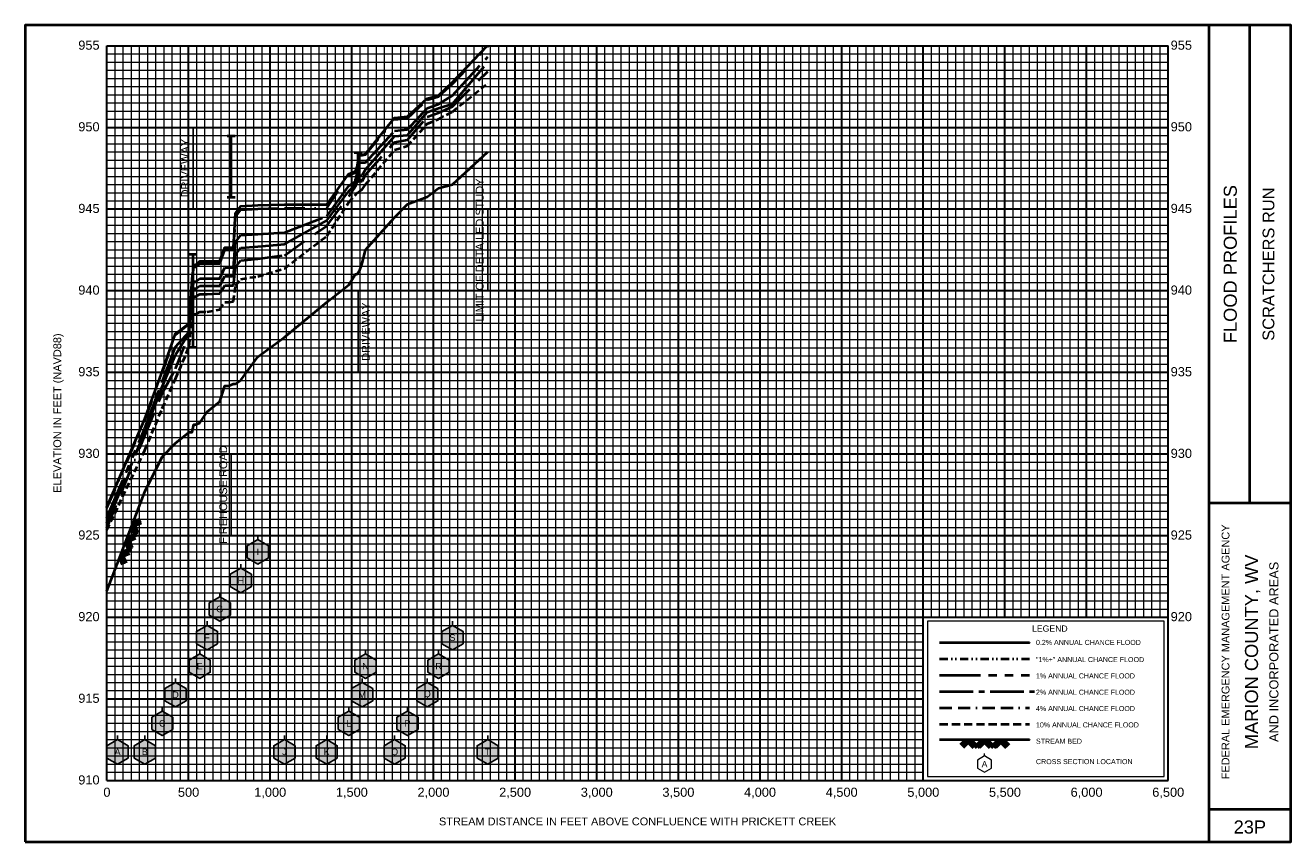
# Model space of a CAD drawing. Extents: x -500 to 7250, y -275 to 4725.
import ezdxf
from ezdxf.enums import TextEntityAlignment as Align

# ---------------------------------------------------------------- set-up
doc = ezdxf.new("R2010")
doc.units = 0
doc.header["$LTSCALE"] = 500
for name, pattern in [('BORDERX2', [3.5, 1, -0.5, 1, -0.5, 0, -0.5]), ('CENTER2', [1.125, 0.75, -0.125, 0.125, -0.125]), ('DIVIDE', [1.25, 0.5, -0.25, 0, -0.25, 0, -0.25]), ('HIDDEN', [0.375, 0.25, -0.125]), ('PHANTOM2', [1.25, 0.625, -0.125, 0.125, -0.125, 0.125, -0.125])]:
    doc.linetypes.add(name, pattern=pattern)
for name, color, linetype, lineweight in [('BORDERLINE', 7, 'Continuous', 40), ('BRIDGE', 7, 'Continuous', 40), ('GRID_MAJOR', 7, 'Continuous', 30), ('GRID_MINOR', 7, 'Continuous', 5), ('GRIDS', 7, 'Continuous', 20), ('LEGEND_BOX', 7, 'Continuous', 20), ('LEGEND_XSEC', 7, 'Continuous', 20), ('ROCK', 5, 'Continuous', 40), ('STREAM', 5, 'Continuous', 40), ('TEXT', 7, 'Continuous', 25), ('WS10', 6, 'HIDDEN', 40), ('WS100', 2, 'PHANTOM2', 40), ('WS1PLUS', 1, 'DIVIDE', 40), ('WS25', 14, 'BORDERX2', 40), ('WS50', 143, 'CENTER2', 40), ('WS500', 4, 'Continuous', 40), ('XSEC', 7, 'Continuous', 25), ('XSECTEXTLINE', 7, 'Continuous', 25)]:
    doc.layers.add(name, color=color, linetype=linetype, lineweight=lineweight)
doc.styles.get("Standard").update_dxf_attribs({"font": 'Arial', "height": 50})

# ---------------------------------------------------------------- blocks, each defined once
blk = doc.blocks.new('BORDER')
at = {"layer": 'BORDERLINE', "transparency": 33554687}
blk.add_line((14, 3.4), (14, 9.25), dxfattribs=at)
blk.add_lwpolyline([(-1, -0.75), (14.5, -0.75), (14.5, 9.25), (-1, 9.25), (-1, -0.75)], close=True, dxfattribs=at)
for points in [[(13.5, -0.75), (13.5, 9.25)], [(13.5, 3.4), (14.5, 3.4)], [(13.5, -0.35), (14.5, -0.35)]]:
    blk.add_lwpolyline(points, dxfattribs=at)
at = {"layer": 'GRID_MAJOR', "linetype": 'Continuous', "transparency": 33554687}
for p, q in [((11, 2), (11, 9)), ((12, 2), (12, 9))]:
    blk.add_line(p, q, dxfattribs=at)
at = {"layer": 'GRID_MAJOR', "transparency": 33554687}
blk.add_line((0, 1), (10, 1), dxfattribs=at)
for points in [[(0, 0), (0, 9)], [(0, 9), (13, 9)], [(1, 0), (1, 9)], [(2, 0), (2, 9)], [(3, 0), (3, 9)], [(4, 0), (4, 9)], [(5, 0), (5, 9)], [(6, 0), (6, 9)], [(7, 0), (7, 9)], [(8, 0), (8, 9)], [(9, 0), (9, 9)], [(10, 0), (10, 9)], [(13, 0), (13, 9)], [(0, 7), (13, 7)], [(0, 6), (13, 6)], [(0, 5), (13, 5)], [(0, 4), (13, 4)], [(0, 3), (13, 3)], [(0, 2), (13, 2)], [(0, 0), (13, 0)]]:
    blk.add_lwpolyline(points, dxfattribs=at)
at = {"layer": 'GRID_MAJOR', "linetype": 'Continuous', "transparency": 33554687}
blk.add_lwpolyline([(0, 8), (13, 8)], dxfattribs=at)
at = {"layer": 'GRID_MINOR', "color": 8, "linetype": 'Continuous', "transparency": 33554687}
for points in [[(0.1, 0), (0.1, 9)], [(0.2, 0), (0.2, 9)], [(0.3, 0), (0.3, 9)], [(0.4, 0), (0.4, 9)], [(0.5, 0), (0.5, 9)], [(0.6, 0), (0.6, 9)], [(0.7, 0), (0.7, 9)], [(0.8, 0), (0.8, 9)], [(0.9, 0), (0.9, 9)], [(1.1, 0), (1.1, 9)], [(1.2, 0), (1.2, 9)], [(1.3, 0), (1.3, 9)], [(1.4, 0), (1.4, 9)], [(1.5, 0), (1.5, 9)], [(1.6, 0), (1.6, 9)], [(1.7, 0), (1.7, 9)], [(1.8, 0), (1.8, 9)], [(1.9, 0), (1.9, 9)], [(2.1, 0), (2.1, 9)], [(2.2, 0), (2.2, 9)], [(2.3, 0), (2.3, 9)], [(2.4, 0), (2.4, 9)], [(2.5, 0), (2.5, 9)], [(2.6, 0), (2.6, 9)], [(2.7, 0), (2.7, 9)], [(2.8, 0), (2.8, 9)], [(2.9, 0), (2.9, 9)], [(3.1, 0), (3.1, 9)], [(3.2, 0), (3.2, 9)], [(3.3, 0), (3.3, 9)], [(3.4, 0), (3.4, 9)], [(3.5, 0), (3.5, 9)], [(3.6, 0), (3.6, 9)], [(3.7, 0), (3.7, 9)], [(3.8, 0), (3.8, 9)], [(3.9, 0), (3.9, 9)], [(4.1, 0), (4.1, 9)], [(4.2, 0), (4.2, 9)], [(4.3, 0), (4.3, 9)], [(4.4, 0), (4.4, 9)], [(4.5, 0), (4.5, 9)], [(4.6, 0), (4.6, 9)], [(4.7, 0), (4.7, 9)], [(4.8, 0), (4.8, 9)], [(4.9, 0), (4.9, 9)], [(5.1, 0), (5.1, 9)], [(5.2, 0), (5.2, 9)], [(5.3, 0), (5.3, 9)], [(5.4, 0), (5.4, 9)], [(5.5, 0), (5.5, 9)], [(5.6, 0), (5.6, 9)], [(5.7, 0), (5.7, 9)], [(5.8, 0), (5.8, 9)], [(5.9, 0), (5.9, 9)], [(6.1, 0), (6.1, 9)], [(6.2, 0), (6.2, 9)], [(6.3, 0), (6.3, 9)], [(6.4, 0), (6.4, 9)], [(6.5, 0), (6.5, 9)], [(6.6, 0), (6.6, 9)], [(6.7, 0), (6.7, 9)], [(6.8, 0), (6.8, 9)], [(6.9, 0), (6.9, 9)], [(7.1, 0), (7.1, 9)], [(7.2, 0), (7.2, 9)], [(7.3, 0), (7.3, 9)], [(7.4, 0), (7.4, 9)], [(7.5, 0), (7.5, 9)], [(7.6, 0), (7.6, 9)], [(7.7, 0), (7.7, 9)], [(7.8, 0), (7.8, 9)], [(7.9, 0), (7.9, 9)], [(8.1, 0), (8.1, 9)], [(8.2, 0), (8.2, 9)], [(8.3, 0), (8.3, 9)], [(8.4, 0), (8.4, 9)], [(8.5, 0), (8.5, 9)], [(8.6, 0), (8.6, 9)], [(8.7, 0), (8.7, 9)], [(8.8, 0), (8.8, 9)], [(8.9, 0), (8.9, 9)], [(9.1, 0), (9.1, 9)], [(9.2, 0), (9.2, 9)], [(9.3, 0), (9.3, 9)], [(9.4, 0), (9.4, 9)], [(9.5, 0), (9.5, 9)], [(9.6, 0), (9.6, 9)], [(9.7, 0), (9.7, 9)], [(9.8, 0), (9.8, 9)], [(9.9, 0), (9.9, 9)], [(10.1, 2), (10.1, 9)], [(10.2, 2), (10.2, 9)], [(10.3, 2), (10.3, 9)], [(10.4, 2), (10.4, 9)], [(10.5, 2), (10.5, 9)], [(10.6, 2), (10.6, 9)], [(10.7, 2), (10.7, 9)], [(10.8, 2), (10.8, 9)], [(10.9, 2), (10.9, 9)], [(11.1, 2), (11.1, 9)], [(11.2, 2), (11.2, 9)], [(11.3, 2), (11.3, 9)], [(11.4, 2), (11.4, 9)], [(11.5, 2), (11.5, 9)], [(11.6, 2), (11.6, 9)], [(11.7, 2), (11.7, 9)], [(11.8, 2), (11.8, 9)], [(11.9, 2), (11.9, 9)], [(12.1, 2), (12.1, 9)], [(12.2, 2), (12.2, 9)], [(12.3, 2), (12.3, 9)], [(12.4, 2), (12.4, 9)], [(12.5, 2), (12.5, 9)], [(12.6, 2), (12.6, 9)], [(12.7, 2), (12.7, 9)], [(12.8, 2), (12.8, 9)], [(12.9, 2), (12.9, 9)], [(0, 8.9), (13, 8.9)], [(0, 8.8), (13, 8.8)], [(0, 8.7), (13, 8.7)], [(0, 8.6), (13, 8.6)], [(0, 8.5), (13, 8.5)], [(0, 8.4), (13, 8.4)], [(0, 8.3), (13, 8.3)], [(0, 8.2), (13, 8.2)], [(0, 8.1), (13, 8.1)], [(0, 7.9), (13, 7.9)], [(0, 7.8), (13, 7.8)], [(0, 7.7), (13, 7.7)], [(0, 7.6), (13, 7.6)], [(0, 7.5), (13, 7.5)], [(0, 7.4), (13, 7.4)], [(0, 7.3), (13, 7.3)], [(0, 7.2), (13, 7.2)], [(0, 7.1), (13, 7.1)], [(0, 6.9), (13, 6.9)], [(0, 6.8), (13, 6.8)], [(0, 6.7), (13, 6.7)], [(0, 6.6), (13, 6.6)], [(0, 6.5), (13, 6.5)], [(0, 6.4), (13, 6.4)], [(0, 6.3), (13, 6.3)], [(0, 6.2), (13, 6.2)], [(0, 6.1), (13, 6.1)], [(0, 5.9), (13, 5.9)], [(0, 5.8), (13, 5.8)], [(0, 5.7), (13, 5.7)], [(0, 5.6), (13, 5.6)], [(0, 5.5), (13, 5.5)], [(0, 5.4), (13, 5.4)], [(0, 5.3), (13, 5.3)], [(0, 5.2), (13, 5.2)], [(0, 5.1), (13, 5.1)], [(0, 4.9), (13, 4.9)], [(0, 4.8), (13, 4.8)], [(0, 4.7), (13, 4.7)], [(0, 4.6), (13, 4.6)], [(0, 4.5), (13, 4.5)], [(0, 4.4), (13, 4.4)], [(0, 4.3), (13, 4.3)], [(0, 4.2), (13, 4.2)], [(0, 4.1), (13, 4.1)], [(0, 3.9), (13, 3.9)], [(0, 3.8), (13, 3.8)], [(0, 3.7), (13, 3.7)], [(0, 3.6), (13, 3.6)], [(0, 3.5), (13, 3.5)], [(0, 3.4), (13, 3.4)], [(0, 3.3), (13, 3.3)], [(0, 3.2), (13, 3.2)], [(0, 3.1), (13, 3.1)], [(0, 2.9), (13, 2.9)], [(0, 2.8), (13, 2.8)], [(0, 2.7), (13, 2.7)], [(0, 2.6), (13, 2.6)], [(0, 2.5), (13, 2.5)], [(0, 2.4), (13, 2.4)], [(0, 2.3), (13, 2.3)], [(0, 2.2), (13, 2.2)], [(0, 2.1), (13, 2.1)], [(0, 1.9), (10, 1.9)], [(0, 1.8), (10, 1.8)], [(0, 1.7), (10, 1.7)], [(0, 1.6), (10, 1.6)], [(0, 1.5), (10, 1.5)], [(0, 1.4), (10, 1.4)], [(0, 1.3), (10, 1.3)], [(0, 1.2), (10, 1.2)], [(0, 1.1), (10, 1.1)], [(0, 0.9), (10, 0.9)], [(0, 0.8), (10, 0.8)], [(0, 0.7), (10, 0.7)], [(0, 0.6), (10, 0.6)], [(0, 0.5), (10, 0.5)], [(0, 0.4), (10, 0.4)], [(0, 0.3), (10, 0.3)], [(0, 0.2), (10, 0.2)], [(0, 0.1), (10, 0.1)]]:
    blk.add_lwpolyline(points, dxfattribs=at)
blk = doc.blocks.new('ROCK', base_point=(0.312992, 0.001282))
at = {"layer": 'ROCK', "color": 5, "transparency": 33554687}
for p, q in [((0.375301, 0.001282), (0.312992, -0.061027)), ((0.412987, 0.001282), (0.331835, -0.07987)), ((0.450728, 0.001282), (0.350678, -0.098768)), ((0.450728, 0.001282), (0.550778, -0.098768)), ((0.575401, 0.001282), (0.513092, -0.061027)), ((0.613087, 0.001282), (0.531935, -0.07987)), ((0.650828, 0.001282), (0.550778, -0.098768)), ((0.650828, 0.001282), (0.750878, -0.098768)), ((0.775501, 0.001282), (0.713192, -0.061027)), ((0.813187, 0.001282), (0.732035, -0.07987)), ((0.850928, 0.001282), (0.750878, -0.098768)), ((0.850928, 0.001282), (0.913234, -0.06103)), ((0.413042, -0.036404), (0.475407, -0.098768)), ((0.431885, -0.017561), (0.513092, -0.098768)), ((0.613142, -0.036404), (0.675507, -0.098768)), ((0.631985, -0.017561), (0.713192, -0.098768)), ((0.813242, -0.036404), (0.875607, -0.098768)), ((0.832085, -0.017561), (0.895905, -0.08317))]:
    blk.add_line(p, q, dxfattribs=at)
blk = doc.blocks.new('BAR')
at = {"layer": 'BRIDGE', "color": 1, "transparency": 33554687}
blk.add_line((-0.05, 0), (0.05, 0), dxfattribs=at)

msp = doc.modelspace()

# ---------------------------------------------------------------- hatches: boundary and pattern name
at = {"layer": 'XSEC', "linetype": 'Continuous'}
for points in [[(924, 1575), (859.0481, 1537.5), (859.0481, 1462.5), (924, 1425), (988.9519, 1462.5), (988.9519, 1537.5)], [(820, 1400), (755.0481, 1362.5), (755.0481, 1287.5), (820, 1250), (884.9519, 1287.5), (884.9519, 1362.5)], [(691, 1225), (626.0481, 1187.5), (626.0481, 1112.5), (691, 1075), (755.9519, 1112.5), (755.9519, 1187.5)], [(613, 1050), (548.0481, 1012.5), (548.0481, 937.5), (613, 900), (677.9519, 937.5), (677.9519, 1012.5)], [(2116, 1050), (2051.048, 1012.5), (2051.048, 937.5), (2116, 900), (2180.952, 937.5), (2180.952, 1012.5)], [(568, 875), (503.0481, 837.5), (503.0481, 762.5), (568, 725), (632.9519, 762.5), (632.9519, 837.5)], [(1584, 875), (1519.048, 837.5), (1519.048, 762.5), (1584, 725), (1648.952, 762.5), (1648.952, 837.5)], [(2031, 875), (1966.048, 837.5), (1966.048, 762.5), (2031, 725), (2095.952, 762.5), (2095.952, 837.5)], [(420, 700), (355.0481, 662.5), (355.0481, 587.5), (420, 550), (484.9519, 587.5), (484.9519, 662.5)], [(1563, 700), (1498.048, 662.5), (1498.048, 587.5), (1563, 550), (1627.952, 587.5), (1627.952, 662.5)], [(1962, 700), (1897.048, 662.5), (1897.048, 587.5), (1962, 550), (2026.952, 587.5), (2026.952, 662.5)], [(339, 525), (274.0481, 487.5), (274.0481, 412.5), (339, 375), (403.9519, 412.5), (403.9519, 487.5)], [(1481, 525), (1416.048, 487.5), (1416.048, 412.5), (1481, 375), (1545.952, 412.5), (1545.952, 487.5)], [(1841, 525), (1776.048, 487.5), (1776.048, 412.5), (1841, 375), (1905.952, 412.5), (1905.952, 487.5)], [(65, 350), (0.0481, 312.5), (0.0481, 237.5), (65, 200), (129.9519, 237.5), (129.9519, 312.5)], [(232, 350), (167.0481, 312.5), (167.0481, 237.5), (232, 200), (296.9519, 237.5), (296.9519, 312.5)], [(1087, 350), (1022.048, 312.5), (1022.048, 237.5), (1087, 200), (1151.952, 237.5), (1151.952, 312.5)], [(1346, 350), (1281.048, 312.5), (1281.048, 237.5), (1346, 200), (1410.952, 237.5), (1410.952, 312.5)], [(1762, 350), (1697.048, 312.5), (1697.048, 237.5), (1762, 200), (1826.952, 237.5), (1826.952, 312.5)], [(2332, 350), (2267.048, 312.5), (2267.048, 237.5), (2332, 200), (2396.952, 237.5), (2396.952, 312.5)]]:
    msp.add_hatch(color=255, dxfattribs=at).paths.add_polyline_path(points, flags=0)

# ---------------------------------------------------------------- linework, layer by layer
at = {"layer": 'BRIDGE', "color": 1, "transparency": 33554687}
for p, q in [((761.05, 3673.047), (761.05, 4048.865)), ((1538.55, 3778.503), (1538.55, 3945.831)), ((527.2, 2754.608), (527.2, 3323.651))]:
    msp.add_line(p, q, dxfattribs=at)
at = {"layer": 'LEGEND_BOX', "color": 0, "ltscale": 0.8, "transparency": 33554687}
msp.add_lwpolyline([(5025, 1075), (5025, 125), (6475, 125), (6475, 1075), (5025, 1075), (5025, 1075)], dxfattribs=at)
at = {"layer": 'LEGEND_XSEC', "color": 0, "transparency": 33554687}
msp.add_lwpolyline([(5375, 250), (5331.699, 225), (5331.699, 175), (5375, 150), (5418.301, 175), (5418.301, 225), (5375, 250), (5375, 265), (5375, 265)], dxfattribs=at)
at = {"layer": 'STREAM', "color": 5, "transparency": 33554687}
msp.add_lwpolyline([(0.0753, 1259.0419), (232, 1867.999), (339, 2082.001), (420, 2165.997), (504, 2233.002), (521.4, 2233.002), (533, 2279.999), (544, 2279.999), (568, 2290.997), (613, 2358.002), (691, 2421.002), (723, 2516.998), (746.85, 2516.998), (775.25, 2529.999), (788, 2529.999), (820, 2551.001), (924, 2695.001), (1087, 2815.002), (1346, 3029.999), (1481, 3135.999), (1522, 3200), (1533.1, 3200), (1544, 3220.001), (1547, 3220.001), (1563, 3265.997), (1584, 3350), (1762, 3547.998), (1841, 3629.999), (1962, 3675), (2031, 3727.002), (2116, 3750), (2332, 3950), (2332, 3950)], dxfattribs=at)
at = {"layer": 'STREAM', "color": 5, "ltscale": 0.4, "transparency": 33554687}
msp.add_lwpolyline([(5100, 350), (5650, 350), (5650, 350)], dxfattribs=at)
at = {"layer": 'TEXT', "color": 0, "transparency": 33554687}
msp.add_lwpolyline([(2332, 3098.7232), (2332, 3598.7232), (2332, 3598.7232)], dxfattribs=at)
at = {"layer": 'WS10', "color": 6, "ltscale": 0.3, "transparency": 33554687}
msp.add_lwpolyline([(-0.3963, 1634.4064), (232, 2123.328), (339, 2378.931), (420, 2558.948), (504, 2758.472), (521.4, 2955.988), (533, 2955.988), (544, 2955.988), (568, 2969.788), (613, 2969.788), (691, 2984.723), (723, 3029.962), (746.85, 3029.962), (775.25, 3032.703), (788, 3131.5), (820, 3171.118), (924, 3186.963), (1087, 3235.822), (1346, 3433.911), (1481, 3640.912), (1522, 3687.488), (1533.1, 3699.237), (1544, 3702.948), (1547, 3708.783), (1563, 3719.397), (1584, 3749.78), (1762, 3961.621), (1841, 3986.188), (1962, 4121.753), (2031, 4150.537), (2116, 4196.008), (2332, 4369.672), (2332, 4369.672)], dxfattribs=at)
at = {"layer": 'WS10', "color": 6, "ltscale": 0.4, "transparency": 33554687}
msp.add_lwpolyline([(5100, 445.0012), (5650, 445.0012), (5650, 445.0012)], dxfattribs=at)
at = {"layer": 'WS100', "color": 2, "ltscale": 0.8, "transparency": 33554687}
for points in [[(0.0753, 1708.4419), (232, 2256.958), (339, 2541.553), (420, 2755.42), (504, 2848.37), (521.4, 3096.96), (533, 3156.598), (544, 3156.598), (568, 3173.859), (613, 3173.859), (691, 3173.859), (723, 3241.498), (746.85, 3241.498), (775.25, 3241.498), (788, 3396.259), (820, 3439.178), (924, 3446.008), (1087, 3455.652), (1346, 3556.622), (1481, 3741.681), (1522, 3768.457), (1533.1, 3820.251), (1544, 3884.619), (1547, 3884.619), (1563, 3884.619), (1584, 3884.619), (1762, 4079.578), (1841, 4086.469), (1962, 4217.938), (2031, 4242.34), (2116, 4294.25), (2332, 4531.22), (2332, 4531.22)], [(5100, 745.0012), (5650, 745.0012), (5650, 745.0012)]]:
    msp.add_lwpolyline(points, dxfattribs=at)
at = {"layer": 'WS1PLUS', "color": 1, "ltscale": 0.5, "transparency": 33554687}
msp.add_lwpolyline([(0.0753, 1769.2736), (232, 2306.543), (339, 2595.142), (420, 2828.522), (504, 2895.892), (521.4, 3162.732), (533, 3246.252), (544, 3246.252), (568, 3266.718), (613, 3266.718), (691, 3266.718), (723, 3349.237), (746.85, 3349.237), (775.25, 3349.237), (788, 3552.087), (820, 3594.501), (924, 3600.079), (1087, 3605.737), (1346, 3605.737), (1481, 3806.458), (1522, 3823.712), (1533.1, 3844.641), (1544, 3930.243), (1547, 3930.243), (1563, 3930.243), (1584, 3933.118), (1762, 4148.212), (1841, 4156.378), (1962, 4268.842), (2031, 4288.067), (2116, 4365.631), (2332, 4594.623), (2332, 4594.623)], dxfattribs=at)
at = {"layer": 'WS1PLUS', "color": 1, "ltscale": 0.2, "transparency": 33554687}
msp.add_lwpolyline([(5100, 845.0012), (5650, 845.0012), (5650, 845.0012)], dxfattribs=at)
at = {"layer": 'WS25', "color": 14, "ltscale": 0.3, "transparency": 33554687}
msp.add_lwpolyline([(-0.3963, 1648.0818), (232, 2213.519), (339, 2470.172), (420, 2620.19), (504, 2831.732), (521.4, 3032.959), (533, 3065.009), (544, 3065.009), (568, 3078.162), (613, 3078.162), (691, 3082.813), (723, 3132.111), (746.85, 3132.111), (775.25, 3132.111), (788, 3243.988), (820, 3284.381), (924, 3294.049), (1087, 3316.132), (1346, 3497.113), (1481, 3676.019), (1522, 3736.639), (1533.1, 3766.333), (1544, 3769.458), (1547, 3769.458), (1563, 3769.458), (1584, 3809.198), (1762, 4009.448), (1841, 4023.297), (1962, 4164.771), (2031, 4189.758), (2116, 4228.021), (2332, 4441.931), (2332, 4441.931)], dxfattribs=at)
at = {"layer": 'WS25', "color": 14, "ltscale": 0.15, "transparency": 33554687}
msp.add_lwpolyline([(5100, 545.0012), (5650, 545.0012), (5650, 545.0012)], dxfattribs=at)
at = {"layer": 'WS50', "color": 143, "ltscale": 0.8, "transparency": 33554687}
msp.add_lwpolyline([(-0.3963, 1676.8471), (232, 2232.147), (339, 2510.931), (420, 2706.171), (504, 2842.493), (521.4, 3065.851), (533, 3113.678), (544, 3113.678), (568, 3129.022), (613, 3129.022), (691, 3129.449), (723, 3189.111), (746.85, 3189.111), (775.25, 3189.111), (788, 3321.338), (820, 3363.147), (924, 3370.959), (1087, 3385.083), (1346, 3529.602), (1481, 3709.442), (1522, 3752.393), (1533.1, 3799.152), (1544, 3802.612), (1547, 3802.612), (1563, 3807.898), (1584, 3842.059), (1762, 4045.209), (1841, 4052.393), (1962, 4193.542), (2031, 4217.56), (2116, 4243.75), (2332, 4496.503), (2332, 4496.503)], dxfattribs=at)
at = {"layer": 'WS50', "color": 143, "ltscale": 0.55, "transparency": 33554687}
msp.add_lwpolyline([(5100, 645.0012), (5680, 645.0012), (5680, 645.0012)], dxfattribs=at)
at = {"layer": 'WS500', "color": 4, "ltscale": 0.8, "transparency": 33554687}
for points in [[(-0.3963, 1773.5177), (232, 2314.709), (339, 2603.491), (420, 2836.652), (504, 2901.501), (521.4, 3171.259), (533, 3258.911), (544, 3258.911), (568, 3279.907), (613, 3279.907), (691, 3279.907), (723, 3364.941), (746.85, 3364.941), (775.25, 3364.941), (788, 3575.012), (820, 3617.468), (924, 3622.919), (1087, 3628.247), (1346, 3628.247), (1481, 3815.033), (1522, 3831.512), (1533.1, 3857.819), (1544, 3931.702), (1547, 3931.702), (1563, 3931.702), (1584, 3938.123), (1762, 4158.881), (1841, 4166.913), (1962, 4276.453), (2031, 4295.508), (2116, 4376.343), (2329.5956, 4599.9606), (2329.5956, 4599.9606)], [(5100, 945.0012), (5650, 945.0012), (5650, 945.0012)]]:
    msp.add_lwpolyline(points, dxfattribs=at)
at = {"layer": 'XSEC', "color": 0, "transparency": 33554687}
for points in [[(924, 1575), (859.0481, 1537.5), (859.0481, 1462.5), (924, 1425), (988.9519, 1462.5), (988.9519, 1537.5), (924, 1575), (924, 1600), (924, 1600)], [(924, 1575), (859.0481, 1537.5), (859.0481, 1462.5), (924, 1425), (988.9519, 1462.5), (988.9519, 1537.5), (924, 1575)], [(820, 1400), (755.0481, 1362.5), (755.0481, 1287.5), (820, 1250), (884.9519, 1287.5), (884.9519, 1362.5), (820, 1400), (820, 1425), (820, 1425)], [(820, 1400), (755.0481, 1362.5), (755.0481, 1287.5), (820, 1250), (884.9519, 1287.5), (884.9519, 1362.5), (820, 1400)], [(691, 1225), (626.0481, 1187.5), (626.0481, 1112.5), (691, 1075), (755.9519, 1112.5), (755.9519, 1187.5), (691, 1225), (691, 1250), (691, 1250)], [(691, 1225), (626.0481, 1187.5), (626.0481, 1112.5), (691, 1075), (755.9519, 1112.5), (755.9519, 1187.5), (691, 1225)], [(613, 1050), (548.0481, 1012.5), (548.0481, 937.5), (613, 900), (677.9519, 937.5), (677.9519, 1012.5), (613, 1050), (613, 1075), (613, 1075)], [(613, 1050), (548.0481, 1012.5), (548.0481, 937.5), (613, 900), (677.9519, 937.5), (677.9519, 1012.5), (613, 1050)], [(2116, 1050), (2051.048, 1012.5), (2051.048, 937.5), (2116, 900), (2180.952, 937.5), (2180.952, 1012.5), (2116, 1050), (2116, 1075), (2116, 1075)], [(2116, 1050), (2051.048, 1012.5), (2051.048, 937.5), (2116, 900), (2180.952, 937.5), (2180.952, 1012.5), (2116, 1050)], [(568, 875), (503.0481, 837.5), (503.0481, 762.5), (568, 725), (632.9519, 762.5), (632.9519, 837.5), (568, 875), (568, 900), (568, 900)], [(568, 875), (503.0481, 837.5), (503.0481, 762.5), (568, 725), (632.9519, 762.5), (632.9519, 837.5), (568, 875)], [(1584, 875), (1519.048, 837.5), (1519.048, 762.5), (1584, 725), (1648.952, 762.5), (1648.952, 837.5), (1584, 875), (1584, 900), (1584, 900)], [(1584, 875), (1519.048, 837.5), (1519.048, 762.5), (1584, 725), (1648.952, 762.5), (1648.952, 837.5), (1584, 875)], [(2031, 875), (1966.048, 837.5), (1966.048, 762.5), (2031, 725), (2095.952, 762.5), (2095.952, 837.5), (2031, 875), (2031, 900), (2031, 900)], [(2031, 875), (1966.048, 837.5), (1966.048, 762.5), (2031, 725), (2095.952, 762.5), (2095.952, 837.5), (2031, 875)], [(420, 700), (355.0481, 662.5), (355.0481, 587.5), (420, 550), (484.9519, 587.5), (484.9519, 662.5), (420, 700), (420, 725), (420, 725)], [(420, 700), (355.0481, 662.5), (355.0481, 587.5), (420, 550), (484.9519, 587.5), (484.9519, 662.5), (420, 700)], [(1563, 700), (1498.048, 662.5), (1498.048, 587.5), (1563, 550), (1627.952, 587.5), (1627.952, 662.5), (1563, 700), (1563, 725), (1563, 725)], [(1563, 700), (1498.048, 662.5), (1498.048, 587.5), (1563, 550), (1627.952, 587.5), (1627.952, 662.5), (1563, 700)], [(1962, 700), (1897.048, 662.5), (1897.048, 587.5), (1962, 550), (2026.952, 587.5), (2026.952, 662.5), (1962, 700), (1962, 725), (1962, 725)], [(1962, 700), (1897.048, 662.5), (1897.048, 587.5), (1962, 550), (2026.952, 587.5), (2026.952, 662.5), (1962, 700)], [(339, 525), (274.0481, 487.5), (274.0481, 412.5), (339, 375), (403.9519, 412.5), (403.9519, 487.5), (339, 525), (339, 550), (339, 550)], [(1481, 525), (1416.048, 487.5), (1416.048, 412.5), (1481, 375), (1545.952, 412.5), (1545.952, 487.5), (1481, 525), (1481, 550), (1481, 550)], [(1841, 525), (1776.048, 487.5), (1776.048, 412.5), (1841, 375), (1905.952, 412.5), (1905.952, 487.5), (1841, 525), (1841, 550), (1841, 550)], [(339, 525), (274.0481, 487.5), (274.0481, 412.5), (339, 375), (403.9519, 412.5), (403.9519, 487.5), (339, 525)], [(1481, 525), (1416.048, 487.5), (1416.048, 412.5), (1481, 375), (1545.952, 412.5), (1545.952, 487.5), (1481, 525)], [(1841, 525), (1776.048, 487.5), (1776.048, 412.5), (1841, 375), (1905.952, 412.5), (1905.952, 487.5), (1841, 525)], [(65, 350), (0.0481, 312.5), (0.0481, 237.5), (65, 200), (129.9519, 237.5), (129.9519, 312.5), (65, 350), (65, 375), (65, 375)], [(65, 350), (0.0481, 312.5), (0.0481, 237.5), (65, 200), (129.9519, 237.5), (129.9519, 312.5), (65, 350)], [(232, 350), (167.0481, 312.5), (167.0481, 237.5), (232, 200), (296.9519, 237.5), (296.9519, 312.5), (232, 350), (232, 375), (232, 375)], [(232, 350), (167.0481, 312.5), (167.0481, 237.5), (232, 200), (296.9519, 237.5), (296.9519, 312.5), (232, 350)], [(1087, 350), (1022.048, 312.5), (1022.048, 237.5), (1087, 200), (1151.952, 237.5), (1151.952, 312.5), (1087, 350), (1087, 375), (1087, 375)], [(1087, 350), (1022.048, 312.5), (1022.048, 237.5), (1087, 200), (1151.952, 237.5), (1151.952, 312.5), (1087, 350)], [(1346, 350), (1281.048, 312.5), (1281.048, 237.5), (1346, 200), (1410.952, 237.5), (1410.952, 312.5), (1346, 350), (1346, 375), (1346, 375)], [(1346, 350), (1281.048, 312.5), (1281.048, 237.5), (1346, 200), (1410.952, 237.5), (1410.952, 312.5), (1346, 350)], [(1762, 350), (1697.048, 312.5), (1697.048, 237.5), (1762, 200), (1826.952, 237.5), (1826.952, 312.5), (1762, 350), (1762, 375), (1762, 375)], [(1762, 350), (1697.048, 312.5), (1697.048, 237.5), (1762, 200), (1826.952, 237.5), (1826.952, 312.5), (1762, 350)], [(2332, 350), (2267.048, 312.5), (2267.048, 237.5), (2332, 200), (2396.952, 237.5), (2396.952, 312.5), (2332, 350), (2332, 375), (2332, 375)], [(2332, 350), (2267.048, 312.5), (2267.048, 237.5), (2332, 200), (2396.952, 237.5), (2396.952, 312.5), (2332, 350)]]:
    msp.add_lwpolyline(points, dxfattribs=at)
at = {"layer": 'XSECTEXTLINE', "color": 0, "transparency": 33554687}
for points in [[(527.2, 3600), (527.2, 4100), (527.2, 4100)], [(1538.55, 2598.8544), (1538.55, 3098.8544), (1538.55, 3098.8544)], [(761.05, 1600.525), (761.05, 2100.525), (761.05, 2100.525)]]:
    msp.add_lwpolyline(points, dxfattribs=at)

# ---------------------------------------------------------------- block references
at = {"layer": 'BRIDGE', "transparency": 33554687, "xscale": 500, "yscale": 500, "zscale": 500}
for p in [(761.05, 4048.865), (1538.55, 3945.831), (1538.55, 3778.503), (761.05, 3673.047), (527.2, 3323.651), (527.2, 2754.608)]:
    msp.add_blockref('BAR', p, dxfattribs=at)
at = {"layer": 'GRIDS', "transparency": 33554687, "xscale": 500, "yscale": 500, "zscale": 500}
msp.add_blockref('BORDER', (0, 100), dxfattribs=at)
at = {"layer": 'ROCK', "color": 5, "transparency": 33554687, "xscale": 500, "yscale": 500, "zscale": 500, "rotation": 68.9977}
msp.add_blockref('ROCK', (65, 1433.002), dxfattribs=at)
at = {"layer": 'ROCK', "color": 5, "transparency": 33554687, "xscale": 500, "yscale": 500, "zscale": 500}
msp.add_blockref('ROCK', (5225, 350), dxfattribs=at)

# ---------------------------------------------------------------- texts
at = {"layer": 'TEXT', "color": 0, "transparency": 33554687}
for s, p in [('955', (-45, 4575.498)), ('950', (-45, 4075.498)), ('945', (-45, 3575.498)), ('940', (-45, 3075.498)), ('935', (-45, 2575.498)), ('930', (-45, 2075.498)), ('925', (-45, 1575.498)), ('920', (-45, 1075.498)), ('915', (-45, 575.4976)), ('910', (-45, 75.4976))]:
    msp.add_text(s, height=56, dxfattribs=at).set_placement(p, align=Align.RIGHT)
for s, p in [('955', (6515, 4575.498)), ('950', (6515, 4075.498)), ('945', (6515, 3575.498)), ('940', (6515, 3075.498)), ('935', (6515, 2575.498)), ('930', (6515, 2075.498)), ('925', (6515, 1575.498)), ('920', (6515, 1075.498))]:
    msp.add_text(s, height=56, dxfattribs=at).set_placement(p)
at = {"layer": 'TEXT', "transparency": 33554687}
for s, height, p in [('DRIVEWAY', 48, (502.2, 3850)), ('LIMIT OF DETAILED STUDY', 48, (2307, 3348.7232)), ('FLOOD PROFILES', 80, (6920, 3262.5)), ('SCRATCHERS RUN', 72, (7150, 3262.5)), ('DRIVEWAY', 48, (1609.2995, 2848.8544)), ('ELEVATION IN FEET (NAVD88)', 48, (-280, 2350)), ('FIREHOUSE ROAD', 48, (736.05, 1850.525)), ('FEDERAL EMERGENCY MANAGEMENT AGENCY', 48, (6875, 887.5)), ('MARION COUNTY, WV', 80, (7050, 887.5)), ('AND INCORPORATED AREAS', 56, (7175, 887.5))]:
    msp.add_text(s, height=height, rotation=90, dxfattribs=at).set_placement(p, align=Align.CENTER)
at = {"layer": 'TEXT', "color": 1, "transparency": 33554687}
for s, p in [('I', (924, 1500)), ('H', (820, 1325)), ('G', (691, 1150)), ('F', (613, 975)), ('S', (2116, 975)), ('E', (568, 800)), ('N', (1584, 800)), ('R', (2031, 800)), ('D', (420, 625)), ('M', (1563, 625)), ('Q', (1962, 625)), ('C', (339, 450)), ('L', (1481, 450)), ('P', (1841, 450)), ('A', (65, 275)), ('B', (232, 275)), ('J', (1087, 275)), ('K', (1346, 275)), ('O', (1762, 275)), ('T', (2332, 275))]:
    msp.add_text(s, height=40, dxfattribs=at).set_placement(p, align=Align.MIDDLE)
at = {"layer": 'TEXT', "transparency": 33554687}
msp.add_text('LEGEND', height=38, dxfattribs=at).set_placement((5775, 1000), align=Align.BOTTOM_CENTER)
for s, p in [('0.2% ANNUAL CHANCE FLOOD', (5690, 929.9988)), ('"1%+" ANNUAL CHANCE FLOOD', (5690, 825)), ('1% ANNUAL CHANCE FLOOD', (5690, 725)), ('2% ANNUAL CHANCE FLOOD', (5690, 625)), ('4% ANNUAL CHANCE FLOOD', (5690, 525)), ('10% ANNUAL CHANCE FLOOD', (5690, 425)), ('STREAM BED', (5690, 325)), ('CROSS SECTION LOCATION', (5690, 200))]:
    msp.add_text(s, height=31, dxfattribs=at).set_placement(p)
msp.add_text('A', height=38, dxfattribs=at).set_placement((5375, 200), align=Align.MIDDLE)
for s, height, p in [('0', 56, (0.001, 0.001)), ('500', 56, (500, 0.001)), ('1,000', 56, (1000, 0.001)), ('1,500', 56, (1500, 0.001)), ('2,000', 56, (2000, 0.001)), ('2,500', 56, (2500, 0.001)), ('3,000', 56, (3000, 0.001)), ('3,500', 56, (3500, 0.001)), ('4,000', 56, (4000, 0.001)), ('4,500', 56, (4500, 0.001)), ('5,000', 56, (5000, 0.001)), ('5,500', 56, (5500, 0.001)), ('6,000', 56, (6000, 0.001)), ('6,500', 56, (6500, 0.001)), ('STREAM DISTANCE IN FEET ABOVE CONFLUENCE WITH PRICKETT CREEK', 48, (3250, -175)), ('23P', 80, (7000, -225))]:
    msp.add_text(s, height=height, dxfattribs=at).set_placement(p, align=Align.CENTER)

doc.saveas('drawing.dxf')
